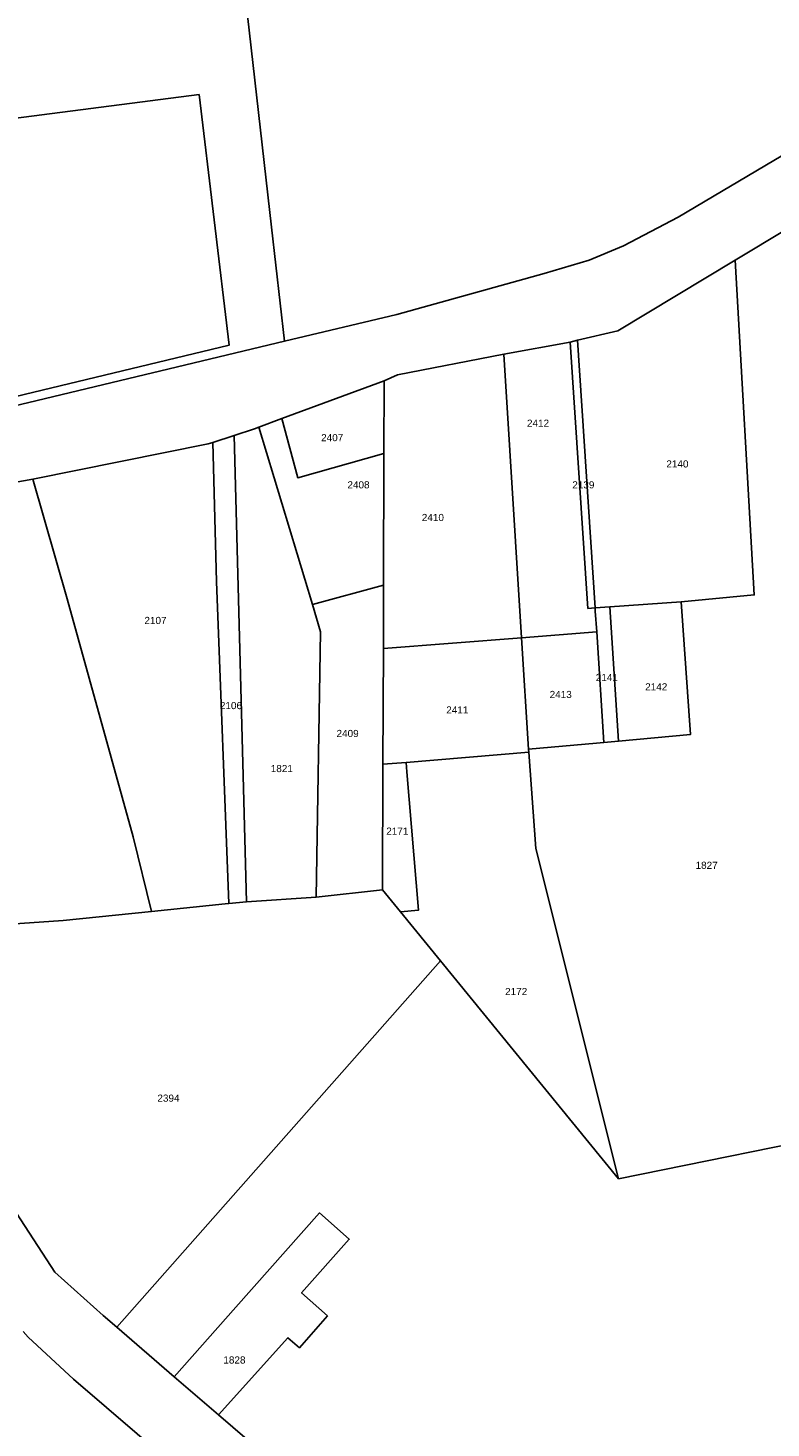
# Model space of a CAD drawing. Header units: metres. Extents: x 174165 to 174891, y 461922 to 462936.
# Tile 3 of 23: x 174318 to 174422, y 462029 to 462225. Entities that reach past the tile are written whole.
import ezdxf

# ---------------------------------------------------------------- set-up
doc = ezdxf.new("R2010")
doc.units = ezdxf.units.M
doc.layers.add('B-XX-KG-GRENS_PERCEEL-G', color=213, linetype='Continuous')
doc.layers.add('B-XX-KG-GRENS_PERCEEL-T20', color=213, linetype='Continuous')
doc.styles.add('NLCS-ISO-M500-T20', font='NLCS-ISO.ttf', dxfattribs={"height": 1})

msp = doc.modelspace()

# ---------------------------------------------------------------- linework, layer by layer
at = {"layer": 'B-XX-KG-GRENS_PERCEEL-G', "lineweight": -3, "flags": 128}
for points in [[(174354.09, 462180.97), (174352.27, 462197), (174341.87, 462288.55), (174339.57, 462305.07), (174333.87, 462350.58), (174331.12, 462361.86)], [(174262.93, 462191.51), (174260.62, 462205.06), (174342.09, 462215.57)], [(174342.09, 462215.57), (174346.29, 462180.42), (174311.27, 462172.02), (174286.72, 462166.47), (174263.61, 462164.62), (174263.02, 462187.01)], [(174437.96, 462215.55), (174436.93, 462214.9), (174430.09, 462210.69), (174409.34, 462198.37), (174401.67, 462194.34), (174396.83, 462192.36), (174390.54, 462190.46), (174369.83, 462184.72), (174354.09, 462180.97)], [(174424.71, 462196.8), (174417.31, 462192.35)], [(174417.31, 462192.35), (174400.88, 462182.46), (174395.22, 462181.12)], [(174409.73, 462144.43), (174420.01, 462145.41), (174417.31, 462192.35)], [(174395.22, 462181.12), (174394.18, 462180.87)], [(174395.22, 462181.12), (174397.68, 462143.6)], [(174263.71, 462161.65), (174272.93, 462161.65), (174299.63, 462167.97), (174354.09, 462180.97)], [(174384.84, 462179.16), (174369.94, 462176.28), (174368.07, 462175.41)], [(174394.18, 462180.87), (174384.84, 462179.16)], [(174384.84, 462179.16), (174387.33, 462139.4)], [(174394.18, 462180.87), (174396.63, 462143.52)], [(174368.07, 462175.41), (174353.72, 462170.14)], [(174368.04, 462165.23), (174368.07, 462175.41)], [(174353.72, 462170.14), (174350.46, 462168.94)], [(174368.04, 462165.23), (174355.93, 462161.84), (174353.72, 462170.14)], [(174346.99, 462167.77), (174344.01, 462166.79)], [(174350.46, 462168.94), (174349.85, 462168.72), (174346.99, 462167.77)], [(174348.73, 462102.37), (174346.99, 462167.77)], [(174350.46, 462168.94), (174357.99, 462144.07)], [(174344.01, 462166.79), (174343.38, 462166.58), (174318.77, 462161.64)], [(174344.01, 462166.79), (174344.54, 462147.29), (174346.25, 462102.12)], [(174367.98, 462146.78), (174368.04, 462165.23)], [(174318.77, 462161.64), (174266.37, 462152.31)], [(174318.77, 462161.64), (174323.57, 462144.86)], [(174357.99, 462144.07), (174367.98, 462146.78)], [(174367.95, 462137.87), (174367.98, 462146.78)], [(174323.57, 462144.86), (174332.83, 462111.47), (174335.43, 462101.03)], [(174358.52, 462103), (174359.14, 462140.25), (174357.99, 462144.07)], [(174399.75, 462143.74), (174409.73, 462144.43)], [(174409.73, 462144.43), (174411.04, 462125.81), (174400.97, 462124.91)], [(174396.63, 462143.52), (174397.68, 462143.6)], [(174397.68, 462143.6), (174399.75, 462143.74)], [(174397.9, 462140.22), (174397.7, 462143.15), (174397.68, 462143.6)], [(174399.75, 462143.74), (174400.97, 462124.91)], [(174397.9, 462140.22), (174387.33, 462139.4)], [(174398.91, 462124.71), (174397.9, 462140.22)], [(174367.95, 462137.87), (174367.89, 462121.65)], [(174387.33, 462139.4), (174367.95, 462137.87)], [(174388.32, 462123.79), (174387.33, 462139.4)], [(174388.32, 462123.79), (174397.86, 462124.64), (174398.91, 462124.71)], [(174400.97, 462124.91), (174398.91, 462124.71)], [(174371.14, 462121.92), (174388.35, 462123.37)], [(174388.35, 462123.37), (174388.32, 462123.79)], [(174388.35, 462123.37), (174389.35, 462109.85)], [(174367.89, 462121.65), (174367.83, 462104.05)], [(174367.89, 462121.65), (174371.14, 462121.92)], [(174370.36, 462100.97), (174372.87, 462101.18), (174371.24, 462120.62), (174371.14, 462121.92)], [(174389.35, 462109.85), (174400.96, 462063.53)], [(174358.52, 462103), (174348.73, 462102.37)], [(174367.83, 462104.05), (174358.52, 462103)], [(174370.36, 462100.97), (174367.83, 462104.05)], [(174295.2, 462097.81), (174322.99, 462099.77), (174335.43, 462101.03)], [(174335.43, 462101.03), (174345.76, 462102.07), (174346.25, 462102.12)], [(174346.25, 462102.12), (174348.73, 462102.37)], [(174375.97, 462094.1), (174370.36, 462100.97)], [(174375.97, 462094.1), (174330.53, 462042.72)], [(174400.96, 462063.53), (174375.97, 462094.1)], [(174309.09, 462073.4), (174316.45, 462058.72), (174321.84, 462050.41), (174328.63, 462044.35), (174330.53, 462042.72)], [(174435.07, 462070.43), (174400.96, 462063.53)], [(174360.09, 462044.32), (174356.47, 462047.54), (174363.16, 462055.05), (174359.01, 462058.74), (174347.24, 462045.53)], [(174347.24, 462045.53), (174338.61, 462035.77)], [(174344.83, 462030.42), (174354.55, 462041.23), (174356.16, 462039.83), (174360.09, 462044.32)], [(174359.19, 462006.09), (174338.03, 462023.79), (174324.47, 462035.44), (174318.09, 462041.33), (174317.38, 462042.1)], [(174330.53, 462042.72), (174338.61, 462035.77)], [(174338.61, 462035.77), (174344.83, 462030.42)], [(174344.83, 462030.42), (174409.09, 461975.15)]]:
    msp.add_lwpolyline(points, dxfattribs=at)

# ---------------------------------------------------------------- texts
at = {"layer": 'B-XX-KG-GRENS_PERCEEL-T20', "lineweight": -3, "char_height": 1, "width": 6, "attachment_point": 5, "style": 'NLCS-ISO-M500-T20'}
for s, insert in [('{\\fArial|b0|i0;2412}', (174389.66, 462169.49)), ('{\\fArial|b0|i0;2407}', (174360.77, 462167.46)), ('{\\fArial|b0|i0;2140}', (174409.22, 462163.77)), ('{\\fArial|b0|i0;2408}', (174364.46, 462160.84)), ('{\\fArial|b0|i0;2139}', (174396.02, 462160.84)), ('{\\fArial|b0|i0;2410}', (174374.9, 462156.26)), ('{\\fArial|b0|i0;2107}', (174335.97, 462141.82)), ('{\\fArial|b0|i0;2141}', (174399.32, 462133.84)), ('{\\fArial|b0|i0;2142}', (174406.25, 462132.52)), ('{\\fArial|b0|i0;2106}', (174346.56, 462129.88)), ('{\\fArial|b0|i0;2413}', (174392.84, 462131.44)), ('{\\fArial|b0|i0;2411}', (174378.33, 462129.28)), ('{\\fArial|b0|i0;2409}', (174362.93, 462125.97)), ('{\\fArial|b0|i0;1821}', (174353.7, 462121.05)), ('{\\fArial|b0|i0;2171}', (174369.91, 462112.28)), ('{\\fArial|b0|i0;1827}', (174413.32, 462107.48)), ('{\\fArial|b0|i0;2172}', (174386.59, 462089.79)), ('{\\fArial|b0|i0;2394}', (174337.79, 462074.83)), ('{\\fArial|b0|i0;1828}', (174347.05, 462038.11))]:
    msp.add_mtext(s, dxfattribs=dict(at, insert=insert))

doc.saveas('drawing.dxf')
